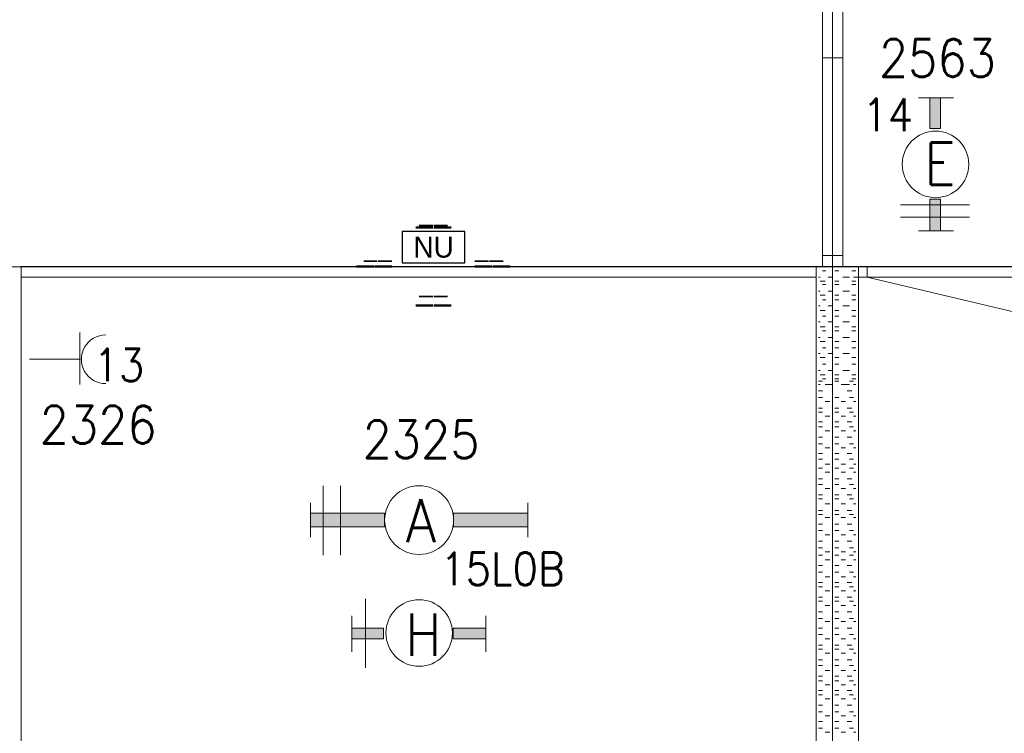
# Model space of a CAD drawing. Header units: metres. Extents: x -119 to 0, y 0 to 84.
# Tile 39 of 53: x -44.52 to -39.8, y 45.66 to 49.09. Entities that reach past the tile are written whole.
import ezdxf
from ezdxf.enums import TextEntityAlignment as Align

# ---------------------------------------------------------------- set-up
doc = ezdxf.new("R2010")
doc.units = ezdxf.units.M
doc.header["$MEASUREMENT"] = 0
doc.layers.add('Level 1', color=1, linetype='Continuous', lineweight=0)
doc.layers.add('Level 20', color=1, linetype='Continuous', lineweight=0)
doc.styles.add('Style-STANDARD', font='STANDARD.shx')
doc.styles.add('Style-WORKING', font='WORKING.shx')

# ---------------------------------------------------------------- blocks, each defined once
blk = doc.blocks.new('1260')
at = {"layer": 'Level 1', "color": 1, "linetype": 'Continuous', "lineweight": 0}
for p, q in [((-630.0001, -100), (-630.0001, 100)), ((630.0001, -100), (630.0001, 100))]:
    blk.add_line(p, q, dxfattribs=at)
blk.add_circle((0, 0), 200, dxfattribs=at)
at = {"layer": 'Level 1', "color": 1, "linetype": 'Continuous', "lineweight": 0, "extrusion": (0, 0, -1)}
blk.add_solid([(200, 40), (630.0001, 40), (200, -40), (630.0001, -40)], dxfattribs=at)
at = {"layer": 'Level 1', "color": 1, "linetype": 'Continuous', "lineweight": 0}
blk.add_solid([(200, -40), (630.0001, -40), (200, 40), (630.0001, 40)], dxfattribs=at)
for points in [[(-200, 40), (-630.0001, 40), (-630.0001, -40), (-200, -40)], [(200, -40), (630.0001, -40), (630.0001, 40), (200, 40)]]:
    blk.add_3dface(points, dxfattribs=at)
at = {"layer": 'Level 1', "color": 1, "linetype": 'Continuous', "lineweight": 0, "style": 'Style-STANDARD'}
blk.add_text('A', height=250, dxfattribs=at).set_placement((-77.7681, -128.6793))
blk = doc.blocks.new('EE3A')
at = {"layer": 'Level 20', "color": 2, "linetype": 'Continuous', "lineweight": 30}
blk.add_3dface([(-0.03, 0), (0.03, 0), (0.03, 0.03), (-0.03, 0.03)], dxfattribs=at)
at = {"layer": 'Level 20', "color": 253, "linetype": 'Continuous', "lineweight": 13, "style": 'Style-WORKING'}
blk.add_text('NU', height=0.019999, dxfattribs=at).set_placement((0.00019, 0.015), align=Align.MIDDLE_CENTER)
at = {"layer": 'Level 20', "color": 253, "linetype": 'Continuous', "lineweight": 13, "style": 'Style-WORKING', "width": 0.900036}
blk.add_attdef('EE3A_29705', text='', height=0.025, dxfattribs=at).set_placement((-0.00005, 0.04), align=Align.CENTER)
at = {"layer": 'Level 20', "color": 11, "linetype": 'Continuous', "lineweight": 0, "style": 'Style-WORKING'}
blk.add_attdef('EE3A_29704', text='', height=0.018, dxfattribs=at).set_placement((0, 0.04), align=Align.CENTER)
at = {"layer": 'Level 20', "color": 253, "linetype": 'Continuous', "lineweight": 13, "style": 'Style-WORKING', "width": 0.900036}
blk.add_attdef('EE3A_29701', text='', height=0.025, dxfattribs=at).set_placement((-0.04, 0.015), align=Align.MIDDLE_RIGHT)
at = {"layer": 'Level 20', "color": 11, "linetype": 'Continuous', "lineweight": 0, "style": 'Style-WORKING'}
blk.add_attdef('EE3A_29700', text='', height=0.018, dxfattribs=at).set_placement((-0.04, 0.015), align=Align.MIDDLE_RIGHT)
blk.add_attdef('EE3A_29702', text='', height=0.018, dxfattribs=at).set_placement((0.04, 0.015), align=Align.MIDDLE_LEFT)
at = {"layer": 'Level 20', "color": 253, "linetype": 'Continuous', "lineweight": 13, "style": 'Style-WORKING', "width": 0.900036}
blk.add_attdef('EE3A_29703', text='', height=0.025, dxfattribs=at).set_placement((0.04, 0.015), align=Align.MIDDLE_LEFT)
blk.add_attdef('EE3A_29707', text='', height=0.025, dxfattribs=at).set_placement((-0.00005, -0.01), align=Align.TOP_CENTER)
at = {"layer": 'Level 20', "color": 11, "linetype": 'Continuous', "lineweight": 0, "style": 'Style-WORKING'}
blk.add_attdef('EE3A_29706', text='', height=0.018, dxfattribs=at).set_placement((0, -0.01), align=Align.TOP_CENTER)

msp = doc.modelspace()

# ---------------------------------------------------------------- linework, layer by layer
at = {"layer": 'Level 1', "color": 11, "linetype": 'Continuous', "lineweight": 0}
for p, q in [((-40.6205, 62.0781), (-40.6205, 35.362)), ((-106.4536, 47.8994), (-6.9068, 47.8994))]:
    msp.add_line(p, q, dxfattribs=at)
at = {"layer": 'Level 1', "color": 1, "linetype": 'Continuous', "lineweight": 0}
for p, q in [((-40.6673, 51.1702), (-40.6673, 47.8994)), ((-40.5698, 51.1702), (-40.5698, 47.8994)), ((-40.6673, 48.9013), (-40.5698, 48.9013)), ((-40.6205, 48.9013), (-40.6205, 47.954)), ((-40.2073, 48.7103), (-40.0396, 48.7103)), ((-40.293, 48.1957), (-39.9617, 48.1957)), ((-40.293, 48.1372), (-39.9617, 48.1372)), ((-40.2073, 48.071), (-40.0396, 48.071)), ((-40.6673, 47.954), (-40.5698, 47.954)), ((-44.5187, 47.9011), (-36.5225, 47.9011)), ((-44.5151, 40.5196), (-44.5151, 47.8994)), ((-40.6985, 40.5196), (-40.6985, 47.8994)), ((-40.4958, 40.5196), (-40.4958, 47.8994)), ((-40.4538, 47.8996), (-40.4538, 47.8496)), ((-44.5151, 47.8487), (-40.6985, 47.8487)), ((-40.679, 47.8487), (-40.6868, 47.8487)), ((-40.6517, 47.8799), (-40.6673, 47.8799)), ((-40.6205, 47.8487), (-40.64, 47.8487)), ((-40.5893, 47.8799), (-40.6088, 47.8799)), ((-40.5386, 47.8487), (-40.5698, 47.8487)), ((-40.5075, 47.8799), (-40.5269, 47.8799)), ((-40.5191, 47.8487), (-36.726, 47.8487)), ((-40.4538, 47.8496), (-39.6138, 47.6496)), ((-40.6556, 47.8292), (-40.679, 47.8292)), ((-40.6517, 47.8136), (-40.6673, 47.8136)), ((-40.5893, 47.8292), (-40.6088, 47.8292)), ((-40.5893, 47.8136), (-40.6088, 47.8136)), ((-40.5075, 47.8292), (-40.5269, 47.8292)), ((-40.5075, 47.8136), (-40.5269, 47.8136)), ((-40.679, 47.7825), (-40.6868, 47.7825)), ((-40.6556, 47.763), (-40.679, 47.763)), ((-40.6205, 47.7825), (-40.64, 47.7825)), ((-40.5893, 47.763), (-40.6088, 47.763)), ((-40.5386, 47.7825), (-40.5698, 47.7825)), ((-40.5075, 47.763), (-40.5269, 47.763)), ((-40.679, 47.7123), (-40.6868, 47.7123)), ((-40.6517, 47.7396), (-40.6673, 47.7396)), ((-40.6205, 47.7123), (-40.64, 47.7123)), ((-40.5893, 47.7396), (-40.6088, 47.7396)), ((-40.5386, 47.7123), (-40.5698, 47.7123)), ((-40.5075, 47.7396), (-40.5269, 47.7396)), ((-40.6556, 47.6889), (-40.679, 47.6889)), ((-40.6517, 47.6616), (-40.6673, 47.6616)), ((-40.5893, 47.6889), (-40.6088, 47.6889)), ((-40.5893, 47.6616), (-40.6088, 47.6616)), ((-40.5075, 47.6889), (-40.5269, 47.6889)), ((-40.5075, 47.6616), (-40.5269, 47.6616)), ((-40.679, 47.6343), (-40.6868, 47.6343)), ((-40.6556, 47.6109), (-40.679, 47.6109)), ((-40.6205, 47.6343), (-40.64, 47.6343)), ((-40.5893, 47.6109), (-40.6088, 47.6109)), ((-40.5386, 47.6343), (-40.5698, 47.6343)), ((-40.5075, 47.6109), (-40.5269, 47.6109)), ((-44.2344, 47.5836), (-44.2344, 47.3341)), ((-40.6517, 47.5914), (-40.6673, 47.5914)), ((-40.5893, 47.5914), (-40.6088, 47.5914)), ((-40.5075, 47.5914), (-40.5269, 47.5914)), ((-40.679, 47.5603), (-40.6868, 47.5603)), ((-40.6556, 47.5408), (-40.679, 47.5408)), ((-40.6205, 47.5603), (-40.64, 47.5603)), ((-40.5893, 47.5408), (-40.6088, 47.5408)), ((-40.5386, 47.5603), (-40.5698, 47.5603)), ((-40.5075, 47.5408), (-40.5269, 47.5408)), ((-40.679, 47.4823), (-40.6868, 47.4823)), ((-40.6517, 47.5096), (-40.6673, 47.5096)), ((-40.6205, 47.4823), (-40.64, 47.4823)), ((-40.5893, 47.5096), (-40.6088, 47.5096)), ((-40.5386, 47.4823), (-40.5698, 47.4823)), ((-40.5075, 47.5096), (-40.5269, 47.5096)), ((-44.4761, 47.455), (-44.2305, 47.455)), ((-40.6556, 47.4628), (-40.679, 47.4628)), ((-40.6517, 47.4316), (-40.6673, 47.4316)), ((-40.5893, 47.4628), (-40.6088, 47.4628)), ((-40.5893, 47.4316), (-40.6088, 47.4316)), ((-40.5075, 47.4628), (-40.5269, 47.4628)), ((-40.5075, 47.4316), (-40.5269, 47.4316)), ((-40.679, 47.4004), (-40.6868, 47.4004)), ((-40.6556, 47.3809), (-40.679, 47.3809)), ((-40.6205, 47.4004), (-40.64, 47.4004)), ((-40.5893, 47.3809), (-40.6088, 47.3809)), ((-40.5386, 47.4004), (-40.5698, 47.4004)), ((-40.5075, 47.3809), (-40.5269, 47.3809)), ((-40.6868, 47.3497), (-40.6673, 47.3497)), ((-40.679, 47.3341), (-40.6868, 47.3341)), ((-40.6517, 47.3614), (-40.6673, 47.3614)), ((-40.6556, 47.3341), (-40.6322, 47.3341)), ((-40.6205, 47.3341), (-40.64, 47.3341)), ((-40.5893, 47.3614), (-40.6088, 47.3614)), ((-40.6088, 47.3497), (-40.5893, 47.3497)), ((-40.5776, 47.3341), (-40.5581, 47.3341)), ((-40.5386, 47.3341), (-40.5698, 47.3341)), ((-40.5386, 47.3497), (-40.5191, 47.3497)), ((-40.5075, 47.3614), (-40.5269, 47.3614)), ((-40.5191, 47.3341), (-40.5075, 47.3341)), ((-40.6868, 47.303), (-40.6673, 47.303)), ((-40.5503, 47.303), (-40.5269, 47.303)), ((-40.6868, 47.2718), (-40.6673, 47.2718)), ((-40.6556, 47.2523), (-40.6322, 47.2523)), ((-40.6088, 47.2718), (-40.5893, 47.2718)), ((-40.5776, 47.2523), (-40.5581, 47.2523)), ((-40.5386, 47.2718), (-40.5191, 47.2718)), ((-40.5191, 47.2523), (-40.5075, 47.2523)), ((-40.6868, 47.2211), (-40.6673, 47.2211)), ((-40.6868, 47.2016), (-40.6673, 47.2016)), ((-40.6088, 47.2211), (-40.5893, 47.2211)), ((-40.6088, 47.2016), (-40.5893, 47.2016)), ((-40.5503, 47.2211), (-40.5269, 47.2211)), ((-40.5386, 47.2016), (-40.5191, 47.2016)), ((-40.6868, 47.1548), (-40.6673, 47.1548)), ((-40.6556, 47.1821), (-40.6322, 47.1821)), ((-40.6088, 47.1548), (-40.5893, 47.1548)), ((-40.5776, 47.1821), (-40.5581, 47.1821)), ((-40.5503, 47.1548), (-40.5269, 47.1548)), ((-40.5191, 47.1821), (-40.5075, 47.1821)), ((-40.6868, 47.1314), (-40.6673, 47.1314)), ((-40.6556, 47.1119), (-40.6322, 47.1119)), ((-40.6088, 47.1314), (-40.5893, 47.1314)), ((-40.5776, 47.1119), (-40.5581, 47.1119)), ((-40.5386, 47.1314), (-40.5191, 47.1314)), ((-40.5191, 47.1119), (-40.5075, 47.1119)), ((-40.6868, 47.0807), (-40.6673, 47.0807)), ((-40.6868, 47.0496), (-40.6673, 47.0496)), ((-40.6088, 47.0807), (-40.5893, 47.0807)), ((-40.6088, 47.0496), (-40.5893, 47.0496)), ((-40.5503, 47.0807), (-40.5269, 47.0807)), ((-40.5386, 47.0496), (-40.5191, 47.0496)), ((-40.6868, 47.0028), (-40.6673, 47.0028)), ((-40.6556, 47.0301), (-40.6322, 47.0301)), ((-40.6088, 47.0028), (-40.5893, 47.0028)), ((-40.5776, 47.0301), (-40.5581, 47.0301)), ((-40.5503, 47.0028), (-40.5269, 47.0028)), ((-40.5191, 47.0301), (-40.5075, 47.0301)), ((-40.6868, 46.9755), (-40.6673, 46.9755)), ((-40.6556, 46.9521), (-40.6322, 46.9521)), ((-40.6088, 46.9755), (-40.5893, 46.9755)), ((-40.5776, 46.9521), (-40.5581, 46.9521)), ((-40.5386, 46.9755), (-40.5191, 46.9755)), ((-40.5191, 46.9521), (-40.5075, 46.9521)), ((-40.6868, 46.9326), (-40.6673, 46.9326)), ((-40.6556, 46.9131), (-40.6322, 46.9131)), ((-40.6088, 46.9326), (-40.5893, 46.9326)), ((-40.5776, 46.9131), (-40.5581, 46.9131)), ((-40.5386, 46.9326), (-40.5191, 46.9326)), ((-40.5191, 46.9131), (-40.5075, 46.9131)), ((-40.6868, 46.8819), (-40.6673, 46.8819)), ((-40.6868, 46.8546), (-40.6673, 46.8546)), ((-40.6088, 46.8819), (-40.5893, 46.8819)), ((-40.6088, 46.8546), (-40.5893, 46.8546)), ((-40.5503, 46.8819), (-40.5269, 46.8819)), ((-40.5386, 46.8546), (-40.5191, 46.8546)), ((-43.0648, 46.8468), (-43.0648, 46.5155)), ((-42.983, 46.8468), (-42.983, 46.5155)), ((-40.6556, 46.8351), (-40.6322, 46.8351)), ((-40.5776, 46.8351), (-40.5581, 46.8351)), ((-40.5191, 46.8351), (-40.5075, 46.8351)), ((-40.6868, 46.804), (-40.6673, 46.804)), ((-40.6868, 46.7845), (-40.6673, 46.7845)), ((-40.6556, 46.7611), (-40.6322, 46.7611)), ((-40.6088, 46.804), (-40.5893, 46.804)), ((-40.6088, 46.7845), (-40.5893, 46.7845)), ((-40.5776, 46.7611), (-40.5581, 46.7611)), ((-40.5503, 46.804), (-40.5269, 46.804)), ((-40.5386, 46.7845), (-40.5191, 46.7845)), ((-40.5191, 46.7611), (-40.5075, 46.7611)), ((-40.6868, 46.7299), (-40.6673, 46.7299)), ((-40.6868, 46.7104), (-40.6673, 46.7104)), ((-40.6088, 46.7299), (-40.5893, 46.7299)), ((-40.6088, 46.7104), (-40.5893, 46.7104)), ((-40.5503, 46.7299), (-40.5269, 46.7299)), ((-40.5386, 46.7104), (-40.5191, 46.7104)), ((-40.6868, 46.6636), (-40.6673, 46.6636)), ((-40.6556, 46.6948), (-40.6322, 46.6948)), ((-40.6088, 46.6636), (-40.5893, 46.6636)), ((-40.5776, 46.6948), (-40.5581, 46.6948)), ((-40.5503, 46.6636), (-40.5269, 46.6636)), ((-40.5191, 46.6948), (-40.5075, 46.6948)), ((-40.6868, 46.6324), (-40.6673, 46.6324)), ((-40.6088, 46.6324), (-40.5893, 46.6324)), ((-40.5386, 46.6324), (-40.5191, 46.6324)), ((-40.6868, 46.5817), (-40.6673, 46.5817)), ((-40.6556, 46.6129), (-40.6322, 46.6129)), ((-40.6088, 46.5817), (-40.5893, 46.5817)), ((-40.5776, 46.6129), (-40.5581, 46.6129)), ((-40.5503, 46.5817), (-40.5269, 46.5817)), ((-40.5191, 46.6129), (-40.5075, 46.6129)), ((-40.6868, 46.5505), (-40.6673, 46.5505)), ((-40.6556, 46.5311), (-40.6322, 46.5311)), ((-40.6088, 46.5505), (-40.5893, 46.5505)), ((-40.5776, 46.5311), (-40.5581, 46.5311)), ((-40.5386, 46.5505), (-40.5191, 46.5505)), ((-40.5191, 46.5311), (-40.5075, 46.5311)), ((-40.6868, 46.5155), (-40.6673, 46.5155)), ((-40.6556, 46.4921), (-40.6322, 46.4921)), ((-40.6088, 46.5155), (-40.5893, 46.5155)), ((-40.5776, 46.4921), (-40.5581, 46.4921)), ((-40.5386, 46.5155), (-40.5191, 46.5155)), ((-40.5191, 46.4921), (-40.5075, 46.4921)), ((-40.6868, 46.4648), (-40.6673, 46.4648)), ((-40.6868, 46.4336), (-40.6673, 46.4336)), ((-40.6088, 46.4648), (-40.5893, 46.4648)), ((-40.6088, 46.4336), (-40.5893, 46.4336)), ((-40.5503, 46.4648), (-40.5269, 46.4648)), ((-40.5386, 46.4336), (-40.5191, 46.4336)), ((-40.6868, 46.3829), (-40.6673, 46.3829)), ((-40.6556, 46.4102), (-40.6322, 46.4102)), ((-40.6088, 46.3829), (-40.5893, 46.3829)), ((-40.5776, 46.4102), (-40.5581, 46.4102)), ((-40.5503, 46.3829), (-40.5269, 46.3829)), ((-40.5191, 46.4102), (-40.5075, 46.4102)), ((-40.6868, 46.3634), (-40.6673, 46.3634)), ((-40.6556, 46.3439), (-40.6322, 46.3439)), ((-40.6088, 46.3634), (-40.5893, 46.3634)), ((-40.5776, 46.3439), (-40.5581, 46.3439)), ((-40.5386, 46.3634), (-40.5191, 46.3634)), ((-40.5191, 46.3439), (-40.5075, 46.3439)), ((-42.8621, 46.3049), (-42.8621, 45.9736)), ((-40.6868, 46.3127), (-40.6673, 46.3127)), ((-40.6868, 46.2933), (-40.6673, 46.2933)), ((-40.6088, 46.3127), (-40.5893, 46.3127)), ((-40.6088, 46.2933), (-40.5893, 46.2933)), ((-40.5503, 46.3127), (-40.5269, 46.3127)), ((-40.5386, 46.2933), (-40.5191, 46.2933)), ((-40.6868, 46.2426), (-40.6673, 46.2426)), ((-40.6556, 46.2738), (-40.6322, 46.2738)), ((-40.6088, 46.2426), (-40.5893, 46.2426)), ((-40.5776, 46.2738), (-40.5581, 46.2738)), ((-40.5503, 46.2426), (-40.5269, 46.2426)), ((-40.5191, 46.2738), (-40.5075, 46.2738)), ((-42.9284, 46.2231), (-42.9284, 46.0515)), ((-42.2852, 46.2231), (-42.2852, 46.0515)), ((-40.6868, 46.2114), (-40.6673, 46.2114)), ((-40.6556, 46.1958), (-40.6322, 46.1958)), ((-40.6088, 46.2114), (-40.5893, 46.2114)), ((-40.5776, 46.1958), (-40.5581, 46.1958)), ((-40.5386, 46.2114), (-40.5191, 46.2114)), ((-40.5191, 46.1958), (-40.5075, 46.1958)), ((-40.6868, 46.1646), (-40.6673, 46.1646)), ((-40.6088, 46.1646), (-40.5893, 46.1646)), ((-40.5503, 46.1646), (-40.5269, 46.1646)), ((-40.6868, 46.1334), (-40.6673, 46.1334)), ((-40.6556, 46.1139), (-40.6322, 46.1139)), ((-40.6088, 46.1334), (-40.5893, 46.1334)), ((-40.5776, 46.1139), (-40.5581, 46.1139)), ((-40.5386, 46.1334), (-40.5191, 46.1334)), ((-40.5191, 46.1139), (-40.5075, 46.1139)), ((-40.6868, 46.0827), (-40.6673, 46.0827)), ((-40.6868, 46.0632), (-40.6673, 46.0632)), ((-40.6088, 46.0827), (-40.5893, 46.0827)), ((-40.6088, 46.0632), (-40.5893, 46.0632)), ((-40.5503, 46.0827), (-40.5269, 46.0827)), ((-40.5386, 46.0632), (-40.5191, 46.0632)), ((-40.6868, 46.0126), (-40.6673, 46.0126)), ((-40.6556, 46.0437), (-40.6322, 46.0437)), ((-40.6088, 46.0126), (-40.5893, 46.0126)), ((-40.5776, 46.0437), (-40.5581, 46.0437)), ((-40.5503, 46.0126), (-40.5269, 46.0126)), ((-40.5191, 46.0437), (-40.5075, 46.0437)), ((-40.6868, 45.9853), (-40.6673, 45.9853)), ((-40.6556, 45.9619), (-40.6322, 45.9619)), ((-40.6088, 45.9853), (-40.5893, 45.9853)), ((-40.5776, 45.9619), (-40.5581, 45.9619)), ((-40.5386, 45.9853), (-40.5191, 45.9853)), ((-40.5191, 45.9619), (-40.5075, 45.9619)), ((-40.6868, 45.9346), (-40.6673, 45.9346)), ((-40.6868, 45.9112), (-40.6673, 45.9112)), ((-40.6088, 45.9346), (-40.5893, 45.9346)), ((-40.6088, 45.9112), (-40.5893, 45.9112)), ((-40.5503, 45.9346), (-40.5269, 45.9346)), ((-40.5386, 45.9112), (-40.5191, 45.9112)), ((-40.6868, 45.8644), (-40.6673, 45.8644)), ((-40.6556, 45.8917), (-40.6322, 45.8917)), ((-40.6088, 45.8644), (-40.5893, 45.8644)), ((-40.5776, 45.8917), (-40.5581, 45.8917)), ((-40.5503, 45.8644), (-40.5269, 45.8644)), ((-40.5191, 45.8917), (-40.5075, 45.8917)), ((-40.6868, 45.8449), (-40.6673, 45.8449)), ((-40.6556, 45.8254), (-40.6322, 45.8254)), ((-40.6088, 45.8449), (-40.5893, 45.8449)), ((-40.5776, 45.8254), (-40.5581, 45.8254)), ((-40.5386, 45.8449), (-40.5191, 45.8449)), ((-40.5191, 45.8254), (-40.5075, 45.8254)), ((-40.6868, 45.7942), (-40.6673, 45.7942)), ((-40.6088, 45.7942), (-40.5893, 45.7942)), ((-40.5503, 45.7942), (-40.5269, 45.7942)), ((-40.6868, 45.7631), (-40.6673, 45.7631)), ((-40.6556, 45.7436), (-40.6322, 45.7436)), ((-40.6088, 45.7631), (-40.5893, 45.7631)), ((-40.5776, 45.7436), (-40.5581, 45.7436)), ((-40.5386, 45.7631), (-40.5191, 45.7631)), ((-40.5191, 45.7436), (-40.5075, 45.7436)), ((-40.6868, 45.7163), (-40.6673, 45.7163)), ((-40.6868, 45.6851), (-40.6673, 45.6851)), ((-40.6088, 45.7163), (-40.5893, 45.7163)), ((-40.6088, 45.6851), (-40.5893, 45.6851)), ((-40.5503, 45.7163), (-40.5269, 45.7163)), ((-40.5386, 45.6851), (-40.5191, 45.6851)), ((-40.6556, 45.6656), (-40.6322, 45.6656)), ((-40.5776, 45.6656), (-40.5581, 45.6656)), ((-40.5191, 45.6656), (-40.5075, 45.6656))]:
    msp.add_line(p, q, dxfattribs=at)
for centre in [(-40.1254, 48.3906), (-42.6048, 46.1412)]:
    msp.add_circle(centre, 0.1598, dxfattribs=at)
msp.add_arc((-44.1096, 47.455), 0.117, 90, 270.0001, dxfattribs=at)
for points in [[(-40.102, 48.5621), (-40.1527, 48.5621), (-40.102, 48.7103), (-40.1527, 48.7103)], [(-40.102, 48.071), (-40.1527, 48.071), (-40.102, 48.223), (-40.1527, 48.223)], [(-42.9284, 46.1139), (-42.9284, 46.1646), (-42.7764, 46.1139), (-42.7764, 46.1646)], [(-42.4411, 46.1139), (-42.4411, 46.1646), (-42.2852, 46.1139), (-42.2852, 46.1646)]]:
    msp.add_solid(points, dxfattribs=at)
for points in [[(-40.102, 48.5621), (-40.1527, 48.5621), (-40.1527, 48.7103), (-40.102, 48.7103)], [(-40.102, 48.071), (-40.1527, 48.071), (-40.1527, 48.223), (-40.102, 48.223)], [(-42.9284, 46.1139), (-42.9284, 46.1646), (-42.7764, 46.1646), (-42.7764, 46.1139)], [(-42.4411, 46.1139), (-42.4411, 46.1646), (-42.2852, 46.1646), (-42.2852, 46.1139)]]:
    msp.add_3dface(points, dxfattribs=at)

# ---------------------------------------------------------------- block references
at = {"layer": 'Level 1', "color": 1, "linetype": 'Continuous', "lineweight": 0, "xscale": 0.000828, "yscale": 0.000824}
msp.add_blockref('1260', (-42.6048, 46.6831), dxfattribs=at)
at = {"layer": 'Level 20', "color": 253, "linetype": 'Continuous', "lineweight": 13, "xscale": 5, "yscale": 5, "zscale": 5}
msp.add_blockref('EE3A', (-42.536, 47.9181), dxfattribs=at).add_auto_attribs({'EE3A_29700': '__', 'EE3A_29701': '__', 'EE3A_29702': '__', 'EE3A_29703': '__', 'EE3A_29704': '__', 'EE3A_29705': '__', 'EE3A_29706': '__', 'EE3A_29707': '__'})

# ---------------------------------------------------------------- texts
at = {"layer": 'Level 1', "color": 1, "linetype": 'Continuous', "lineweight": 0, "style": 'Style-STANDARD'}
for s, height, p in [('2563', 0.1799, (-40.1164, 48.811)), ('14', 0.1559, (-40.3547, 48.5505)), ('13', 0.1559, (-44.0465, 47.3497)), ('2326', 0.1799, (-44.1464, 47.051)), ('2325', 0.1799, (-42.5957, 46.981)), ('15L0B', 0.1559, (-42.2048, 46.3712))]:
    msp.add_text(s, height=height, dxfattribs=at).set_placement(p, align=Align.CENTER)
for s, p in [('E', (-40.18, 48.2932)), ('H', (-42.6711, 46.0321))]:
    msp.add_text(s, height=0.2027, dxfattribs=at).set_placement(p)

doc.saveas('drawing.dxf')
